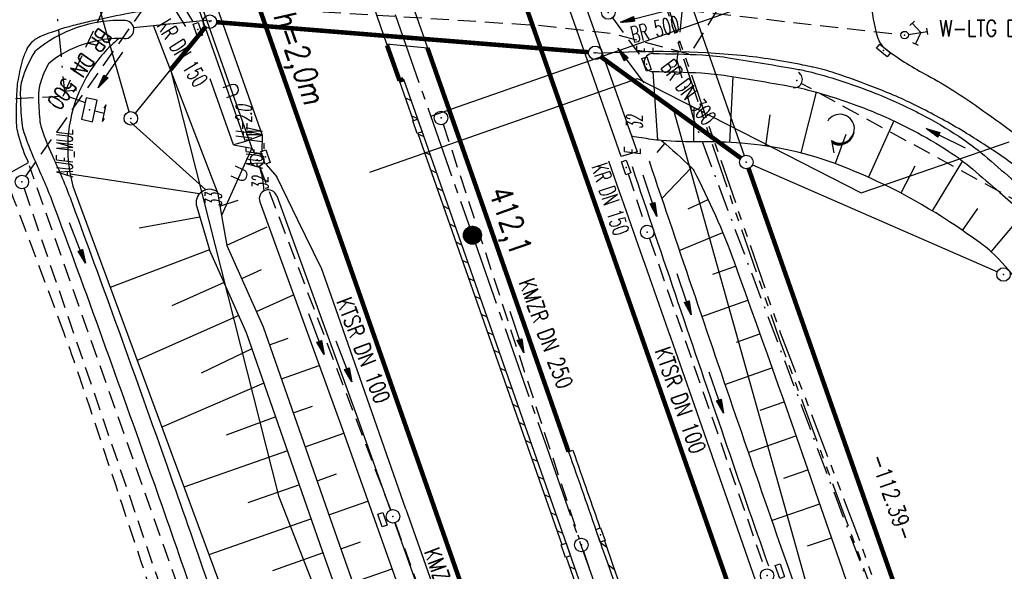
# Model space of a CAD drawing. Extents: x 446740 to 447511, y 442825 to 444215.
# Tile 15 of 94: x 447172 to 447282, y 443148 to 443209. Entities that reach past the tile are written whole.
import ezdxf
from ezdxf.enums import TextEntityAlignment as Align

# ---------------------------------------------------------------- set-up
doc = ezdxf.new("R2010")
doc.units = 0
doc.header["$LTSCALE"] = 2
doc.header["$MEASUREMENT"] = 0
for name, pattern in [('ACHSE', [5.5, 4, -0.5, 0.5, -0.5]), ('AUSGEZOGEN', [0]), ('BAB-FM2', [2.6, 1.5, -0.5, 0.1, -0.5]), ('GESTRICH-X2', [1.5, 1, -0.5]), ('GESTRICHELT', [0.75, 0.5, -0.25]), ('PHANTOMX2', [5, 2.5, -0.5, 0.5, -0.5, 0.5, -0.5])]:
    doc.linetypes.add(name, pattern=pattern)
doc.layers.get('0').update_dxf_attribs({"linetype": 'AUSGEZOGEN'})
for name, color, linetype in [('205-ABSTAND', 8, 'AUSGEZOGEN'), ('205-GRENZL', 8, 'AUSGEZOGEN'), ('205-GRENZL-BAB', 7, 'AUSGEZOGEN'), ('205-GRENZP', 8, 'AUSGEZOGEN'), ('205-GRENZP-BAB', 7, 'AUSGEZOGEN'), ('ACHSETOP', 250, 'ACHSE'), ('ANMERKUNG', 7, 'CONTINUOUS'), ('BAB_FM', 5, 'BAB-FM2'), ('BAUWOTOP', 250, 'AUSGEZOGEN'), ('BAUWUTOP', 250, 'GESTRICHELT'), ('BOESCHG', 250, 'AUSGEZOGEN'), ('BW-SCHRIFT', 250, 'AUSGEZOGEN'), ('DURCHL', 200, 'GESTRICH-X2'), ('FBRTOP', 250, 'AUSGEZOGEN'), ('HEKT_B', 250, 'CONTINUOUS'), ('KANAL', 7, 'GESTRICH-X2'), ('LAERMWAND', 1, 'AUSGEZOGEN'), ('Lichtwellenleiter COLT', 46, 'PHANTOMX2'), ('Lichtwellenleiter GLH', 46, 'PHANTOMX2'), ('MULDE', 250, 'AUSGEZOGEN'), ('NZ', 250, 'AUSGEZOGEN'), ('PFEIL', 7, 'CONTINUOUS'), ('PFEILTOP', 200, 'AUSGEZOGEN'), ('SCHLITZRINNE', 200, 'AUSGEZOGEN'), ('SCHSYMBOL', 200, 'AUSGEZOGEN'), ('SIGNATUR', 4, 'AUSGEZOGEN'), ('STRASSE', 250, 'AUSGEZOGEN'), ('STROMLTG', 4, 'AUSGEZOGEN'), ('TEXTO', 4, 'CONTINUOUS'), ('W-LTG', 4, 'GESTRICH-X2'), ('WALD', 8, 'AUSGEZOGEN'), ('WEG', 250, 'GESTRICH-X2')]:
    doc.layers.add(name, color=color, linetype=linetype)
doc.styles.add('ROMANS', font='romans.shx', dxfattribs={"width": 0.8})

# ---------------------------------------------------------------- blocks, each defined once
blk = doc.blocks.new('30')
at = {"color": 0}
for p, q in [((-0.75, -0.29), (-0.75, 0.29)), ((-0.75, 0.29), (0.75, 0.29)), ((0.75, 0.29), (0.75, -0.29)), ((0.75, -0.29), (-0.75, -0.29))]:
    blk.add_line(p, q, dxfattribs=at)
blk.add_point((0, 0), dxfattribs=at)
blk = doc.blocks.new('O-HYDR')
at = {"color": 0}
for p, q in [((-0.51, 3.6), (0.51, 3.6)), ((0, 0.61), (0, 3.61)), ((-1.94, 1.92), (-1.39, 1.09)), ((-1.67, 1.51), (0, 2.6)), ((0, 2.6), (1.64, 1.46)), ((1.36, 1.06), (1.92, 1.87))]:
    blk.add_line(p, q, dxfattribs=at)
blk.add_circle((0, 0), 0.605, dxfattribs=at)
blk.add_point((0, 0), dxfattribs=at)
blk = doc.blocks.new('SK')
for p, q in [((-1.35, 2.37), (1.38, 2.38)), ((-1.35, 2.38), (-0.78, 2.18)), ((-0.01, 0.87), (0, 2.37)), ((0.82, 2.58), (1.38, 2.38))]:
    blk.add_line(p, q)
blk.add_lwpolyline([(-1.76, -0.91), (1.74, -0.91), (1.74, 0.89), (-1.76, 0.89)], close=True)
blk.add_point((0, 0))
blk = doc.blocks.new('*X15')
at = {"color": 0}
for p, q in [((212.23, 257.39), (213.24, 258.4)), ((212.24, 257.33), (213.31, 258.4)), ((212.24, 257.47), (213.17, 258.4)), ((212.24, 257.26), (213.37, 258.39)), ((212.24, 257.55), (213.09, 258.39)), ((212.25, 257.2), (213.43, 258.38)), ((212.26, 257.63), (213, 258.37)), ((212.27, 257.14), (213.49, 258.37)), ((212.28, 257.09), (213.55, 258.35)), ((212.29, 257.73), (212.9, 258.35)), ((212.3, 257.04), (213.6, 258.33)), ((212.32, 256.99), (213.65, 258.31)), ((212.34, 257.86), (212.78, 258.29)), ((212.35, 256.94), (213.69, 258.29)), ((212.37, 256.9), (213.74, 258.26)), ((212.4, 256.85), (213.78, 258.24)), ((212.43, 256.81), (213.83, 258.21)), ((212.46, 256.77), (213.86, 258.18)), ((212.49, 256.73), (213.9, 258.14)), ((212.53, 256.7), (213.94, 258.11)), ((212.56, 256.66), (213.97, 258.07)), ((212.6, 256.63), (214.01, 258.03)), ((212.64, 256.6), (214.04, 257.99)), ((212.68, 256.57), (214.07, 257.95)), ((212.73, 256.54), (214.09, 257.91)), ((212.77, 256.52), (214.12, 257.86)), ((212.82, 256.49), (214.14, 257.82)), ((212.87, 256.47), (214.16, 257.77)), ((212.92, 256.45), (214.18, 257.72)), ((212.97, 256.44), (214.2, 257.66)), ((213.03, 256.42), (214.21, 257.6)), ((213.09, 256.41), (214.22, 257.54)), ((213.16, 256.41), (214.23, 257.48)), ((213.22, 256.4), (214.23, 257.41)), ((213.3, 256.41), (214.23, 257.34)), ((213.38, 256.41), (214.22, 257.26)), ((213.46, 256.43), (214.2, 257.17)), ((213.56, 256.46), (214.18, 257.07)), ((213.69, 256.51), (214.12, 256.95))]:
    blk.add_line(p, q, dxfattribs=at)
blk = doc.blocks.new('SRMAST2')
at = {"color": 0}
blk.add_circle((0, 0), 0.999, dxfattribs=at)
blk.add_point((0, 0), dxfattribs=at)
blk.add_blockref('*X15', (-213.23, -257.4))
blk = doc.blocks.new('GST')
at = {"color": 0}
blk.add_circle((0, 0), 0.75, dxfattribs=at)
blk.add_point((0, 0), dxfattribs=at)
blk = doc.blocks.new('10')
blk.add_blockref('GST', (0, 0))
blk = doc.blocks.new('13')
blk.add_lwpolyline([(0.76, 1.22), (-0.75, 1.22), (-0.75, 1.8), (0.76, 1.8)], close=True)
at = {"rotation": 180}
blk.add_blockref('GST', (0, 0), dxfattribs=at)
blk = doc.blocks.new('PFEIL2')
at = {"color": 0}
for p, q in [((0.88, 0), (-2.4, -0.01)), ((0.88, -0.27), (0.88, 0.28)), ((0.88, 0.28), (2.43, 0.01)), ((0.91, 0.27), (0.88, 0.26)), ((0.97, 0.26), (0.88, 0.25)), ((1.02, 0.25), (0.88, 0.23)), ((1.07, 0.24), (0.88, 0.21)), ((1.13, 0.23), (0.88, 0.19)), ((1.18, 0.22), (0.88, 0.17)), ((1.24, 0.21), (0.88, 0.15)), ((1.29, 0.21), (0.88, 0.14)), ((1.34, 0.2), (0.88, 0.12)), ((1.4, 0.19), (0.88, 0.1)), ((1.45, 0.18), (0.88, 0.08)), ((1.51, 0.17), (0.88, 0.06)), ((1.56, 0.16), (0.88, 0.04)), ((1.61, 0.15), (0.88, 0.02)), ((1.67, 0.14), (0.88, 0.01)), ((1.72, 0.13), (0.88, -0.01)), ((1.78, 0.12), (0.88, -0.03)), ((1.83, 0.11), (0.88, -0.05)), ((1.88, 0.1), (0.88, -0.07)), ((1.94, 0.09), (0.88, -0.09)), ((2.05, 0.08), (0.88, -0.12)), ((1.99, 0.08), (0.88, -0.11)), ((2.1, 0.07), (0.88, -0.14)), ((2.15, 0.06), (0.88, -0.16)), ((2.21, 0.05), (0.88, -0.18)), ((2.26, 0.04), (0.88, -0.2)), ((2.32, 0.03), (0.88, -0.22)), ((2.37, 0.02), (0.88, -0.23)), ((2.42, 0.01), (0.88, -0.25)), ((2.43, 0.01), (0.88, -0.27))]:
    blk.add_line(p, q, dxfattribs=at)
blk = doc.blocks.new('LW')
at = {"color": 0}
blk.add_line((1.18, 0), (2.58, 0), dxfattribs=at)
for centre, radius, start, end in [((0.07, 1.19), 1.6, 312.7202, 226.7249), ((0.17, 1.08), 1.68, 321.1992, 68.9844), ((0.08, 1.13), 1.67, 319.2916, 65.2101)]:
    blk.add_arc(centre, radius, start, end, dxfattribs=at)
blk = doc.blocks.new('40')
at = {"color": 0}
blk.add_arc((0.02, 0.31), 0.91, 192.5363, 347.4637, dxfattribs=at)
blk.add_point((0, 0), dxfattribs=at)
blk = doc.blocks.new('LAERMR')
for p, q in [((-0.6, 0.18), (-0.6, -0.82)), ((0.6, 0.18), (0.6, -0.82))]:
    blk.add_line(p, q)
blk.add_arc((0, 0.18), 0.6, 0.0124, 180.0124)

msp = doc.modelspace()

# ---------------------------------------------------------------- linework, layer by layer
at = {"layer": '205-GRENZL'}
for p, q in [((447184.32, 443199.03), (447177.3, 443223.73)), ((447242.57, 443222.92), (447252.62, 443194.17)), ((447188.94, 443203.73), (447184.99, 443198.89)), ((447244.77, 443199.32), (447252.26, 443193.9)), ((447253.56, 443193.16), (447280.75, 443181.27))]:
    msp.add_line(p, q, dxfattribs=at)
at = {"layer": '205-GRENZL-BAB', "const_width": 0.5, "flags": 128}
for points in [[(447188.94, 443203.73), (447192.82, 443208.48)], [(447194.04, 443209), (447235.35, 443205.66)], [(447236.71, 443205.16), (447252.26, 443193.9)], [(447253.12, 443192.75), (447289.78, 443088.1)]]:
    msp.add_lwpolyline(points, dxfattribs=at)
at = {"layer": '205-GRENZL-BAB', "flags": 128}
for points in [[(447244.77, 443199.32), (447236.71, 443205.16)], [(447188.94, 443203.73), (447200.9, 443156.39)], [(447271.45, 443104.17), (447244.77, 443199.32)], [(447200.9, 443156.39), (447221.74, 443103.04)]]:
    msp.add_lwpolyline(points, dxfattribs=at)
at = {"layer": 'ACHSETOP', "color": 0}
msp.add_lwpolyline([(447106.84, 443515.68), (447123.36, 443468.49), (447156.39, 443374.1), (447181.17, 443303.31), (447222.46, 443185.33), (447230.72, 443161.73), (447238.98, 443138.14), (447247.24, 443114.54), (447247.53, 443113.71), (447255.36, 443090.9), (447263.19, 443067.15), (447270.72, 443043.32), (447277.96, 443019.39), (447284.9, 442995.37), (447291.54, 442971.27), (447297.88, 442947.08), (447303.92, 442922.83), (447309.66, 442898.49), (447310.78, 442893.51)], dxfattribs=at)
at = {"layer": 'BAB_FM', "flags": 128}
for points in [[(447114.7, 443588.91), (447121.34, 443569.44), (447137.75, 443522.21), (447154.15, 443474.98), (447170.77, 443427.82), (447187.66, 443380.76), (447203.59, 443333.36), (447219.18, 443285.84), (447235.93, 443231.84), (447237.71, 443226.64), (447245.84, 443211.36), (447245.16, 443204.78), (447247.06, 443198.13), (447267.47, 443143.82), (447285.53, 443091.84), (447287.85, 443084.34)], [(447041.09, 443572.53), (447059.62, 443523.41), (447073.19, 443487.89), (447078.81, 443472.96), (447089.52, 443444.22), (447100.85, 443411.87), (447104.63, 443401.17), (447108.16, 443390.66), (447109.91, 443386.11), (447112.79, 443378.7), (447114.65, 443373.89), (447126.29, 443344.06), (447146.09, 443298.15), (447163.6, 443251.32), (447168.8, 443236.26), (447170.93, 443232.91), (447173.17, 443230.78), (447174.5, 443228.82), (447177.14, 443201.34), (447178.75, 443201.5)]]:
    msp.add_lwpolyline(points, dxfattribs=at)
at = {"layer": 'BAUWOTOP'}
for p, q in [((447187, 443230.8), (447199.09, 443196.43)), ((447197.25, 443195.76), (447185.16, 443230.14)), ((447229.8, 443225.57), (447240.74, 443194.6)), ((447238.99, 443194.08), (447228.16, 443224.99)), ((447209.74, 443215.74), (447212.93, 443206.58)), ((447214.26, 443215.27), (447217.46, 443206.14)), ((447212.93, 443206.58), (447217.46, 443206.14)), ((447199.09, 443196.43), (447197.25, 443195.76)), ((447240.74, 443194.6), (447238.99, 443194.08))]:
    msp.add_line(p, q, dxfattribs=at)
at = {"layer": 'BAUWUTOP'}
msp.add_line((447236.88, 443205.52), (447192.53, 443209.2), dxfattribs=at)
at = {"layer": 'BOESCHG'}
for p, q in [((447194.15, 443190.13), (447187.03, 443208.63)), ((447242.5, 443203.51), (447243.02, 443195.89)), ((447195.93, 443195.37), (447193.34, 443202.69)), ((447251.38, 443202.95), (447251.01, 443195.63)), ((447260.63, 443201.23), (447258.92, 443194.47)), ((447247.03, 443199.55), (447247.02, 443195.69)), ((447192.84, 443190.37), (447184.43, 443197.94)), ((447255.5, 443198.72), (447255, 443195.25)), ((447269.25, 443198.04), (447266.43, 443191.77)), ((447197.25, 443195.76), (447195.93, 443195.37)), ((447263.93, 443196.53), (447262.73, 443193.29)), ((447195.93, 443195.37), (447197.97, 443195.01)), ((447242.97, 443194.53), (447243.84, 443195.53)), ((447276.88, 443193.59), (447273.51, 443188.05)), ((447243.49, 443189.41), (447246.8, 443192.84)), ((447271.6, 443193.01), (447270.03, 443190.02)), ((447192.15, 443189.93), (447177.77, 443192.13)), ((447194.42, 443188.55), (447196.44, 443189.24)), ((447246.43, 443188.26), (447248.64, 443189.29)), ((447278.55, 443188.31), (447276.86, 443185.87)), ((447192.18, 443187.32), (447185.45, 443186.12)), ((447280.07, 443183.49), (447283.67, 443187.74)), ((447195.19, 443184.22), (447199.65, 443186.28)), ((447245.43, 443183.65), (447250.25, 443185.63)), ((447193.25, 443183.71), (447182.24, 443179.51)), ((447196.83, 443180.53), (447199.02, 443181.51)), ((447249.16, 443180.99), (447251.68, 443181.9)), ((447194.87, 443180.06), (447189.08, 443177.49)), ((447198.46, 443176.87), (447202.59, 443178.72)), ((447247.93, 443176.3), (447253.03, 443178.13)), ((447196.5, 443176.4), (447185.23, 443171.41)), ((447199.93, 443173.16), (447202, 443173.88)), ((447251.8, 443173.44), (447254.38, 443174.37)), ((447197.97, 443172.69), (447192.33, 443170)), ((447201.24, 443169.38), (447205.45, 443170.85)), ((447250.5, 443168.74), (447255.72, 443170.6)), ((447199.29, 443168.91), (447187.95, 443164.02)), ((447202.56, 443165.61), (447204.69, 443166.35)), ((447254.42, 443165.9), (447257.06, 443166.83)), ((447200.61, 443165.14), (447195.09, 443163.11)), ((447203.88, 443161.83), (447208.17, 443163.33)), ((447253.08, 443161.19), (447258.38, 443163.05)), ((447201.93, 443161.36), (447190.42, 443157.34)), ((447205.2, 443158.05), (447207.36, 443158.81)), ((447257.04, 443158.35), (447259.7, 443159.28)), ((447203.25, 443157.58), (447197.52, 443155.58)), ((447206.52, 443154.28), (447210.85, 443155.79)), ((447255.68, 443153.65), (447261.02, 443155.5)), ((447204.57, 443153.81), (447193.19, 443149.83)), ((447207.84, 443150.5), (447210.01, 443151.27)), ((447259.66, 443150.8), (447262.33, 443151.72)), ((447205.89, 443150.03), (447200.24, 443148.04)), ((447209.17, 443146.73), (447213.53, 443148.27))]:
    msp.add_line(p, q, dxfattribs=at)
at = {"layer": 'BOESCHG', "flags": 128}
for points in [[(447184.83, 443208.41), (447192.53, 443209.2)], [(447194.15, 443190.13), (447194.59, 443187.52), (447195.19, 443184.18)], [(447191.83, 443188.47), (447193.25, 443183.71)], [(447209.53, 443139.7), (447205.56, 443150.96), (447197.35, 443174.48), (447193.25, 443183.71)]]:
    msp.add_lwpolyline(points, dxfattribs=at)
at = {"layer": 'BOESCHG'}
for points in [[(447183.18, 443207.19, 0.07569), (447180.02, 443203.61, 0.041357), (447178.79, 443201.3, 0.084792), (447177.54, 443196.1, 0.084792), (447178.08, 443190.79)], [(447280.07, 443183.49, 0.030582), (447279.22, 443184.2, 0.009193), (447276.2, 443186.32, 0.056618), (447263.3, 443193.07, 0.073642), (447252.35, 443195.55, 0.021396), (447247.71, 443195.7, -0.023445), (447243.47, 443195.85, -0.014135), (447242.33, 443195.98, -0.007248), (447240.13, 443196.32)], [(447243.47, 443195.85, -0.007582), (447246.79, 443192.85, -0.084754), (447247.03, 443192.53, -0.034044), (447251.51, 443182.37, -0.006528), (447270.46, 443127.68, -0.000691), (447287.89, 443074.94, -0.012232), (447288.8, 443071.93, -0.003466), (447294.64, 443050.14, 0.00261), (447302.35, 443021.18, 0.000486), (447307.79, 443001.24, -0.000801), (447311.09, 442989.14, -0.003177), (447316.57, 442968.34, -0.002215), (447324.11, 442938.42, -0.003054), (447324.74, 442935.84, -0.000116), (447332.85, 442901.23, -0.004893)], [(447195.19, 443184.18), (447199.23, 443175.14), (447207.45, 443151.62), (447215.74, 443128.11), (447223.92, 443104.66, -0.004891), (447229.4, 443089.08, -0.002808), (447232.06, 443081.23, -0.000037), (447239.7, 443058.24, -0.001301), (447239.9, 443057.62, -0.002008), (447243.84, 443045.4, -0.002152), (447247.41, 443033.98, -0.002234), (447251.02, 443022.05, -0.002262), (447254.49, 443010.24, -0.001175), (447258.09, 442997.63, -0.001315), (447261.25, 442986.37, -0.000966), (447264.69, 442973.89, -0.001041), (447267.83, 442962.3, -0.001473), (447270.73, 442951.4, -0.001332), (447273.86, 442939.34, -0.00205), (447277.01, 442926.86, -0.002062), (447280.08, 442914.29, -0.001507), (447282.68, 442903.31, -0.001262), (447285.71, 442890.16, -0.00045), (447286.85, 442885.13, -0.002089)], [(447322.27, 443091.49, 0.001632), (447316.58, 443106.33, 0.002437), (447312.69, 443116.23, 0.000048), (447308.57, 443126.58, -0.000259), (447307.8, 443128.5, -0.002619), (447303.32, 443139.96, 0.002502), (447298.63, 443151.95, 0.006629), (447297.73, 443154.13, 0.002672), (447295.4, 443159.5, 0.023269), (447293.07, 443164.19, 0.01114), (447287.54, 443173.61, 0.023706), (447283.05, 443180.17, 0.042272), (447280.07, 443183.49, 0.030582)]]:
    msp.add_lwpolyline(points, format="xyb", dxfattribs=at)
msp.add_lwpolyline([(447178.08, 443190.79), (447198.94, 443134.22)], dxfattribs=at)
for centre, radius, start, end in [((447187.76, 443189.52), 11.59, 25.3013, 28.2721), ((447187.76, 443189.52), 11.59, 3.6627, 17.3402), ((447193.26, 443188.93), 1.5, 53.4744, 197.7178)]:
    msp.add_arc(centre, radius, start, end, dxfattribs=at)
at = {"layer": 'DURCHL'}
msp.add_line((447283.79, 443188.64), (447258.98, 443202.2), dxfattribs=at)
at = {"layer": 'FBRTOP'}
for p, q in [((447212.91, 443206.56), (447212.97, 443206.43)), ((447199.11, 443196.44), (447199.07, 443194.59)), ((447199.56, 443193.17), (447200.73, 443191.83))]:
    msp.add_line(p, q, dxfattribs=at)
at = {"layer": 'FBRTOP', "color": 0, "const_width": 0.5}
for points in [[(447118.97, 443523.41, 0), (447120.06, 443520.3, 0.000001), (447128.32, 443496.71, -0.000001), (447136.57, 443473.11), (447169.61, 443378.72), (447194.38, 443307.94), (447235.68, 443189.95, 0.000007), (447239.8, 443178.15, -0.000007), (447243.93, 443166.36), (447252.19, 443142.76, -0.000006), (447256.32, 443130.96, 0.000022), (447260.45, 443119.16, 0.000245), (447260.49, 443119.05, -0.000037), (447260.75, 443118.3, -0.001706), (447263.81, 443109.5, -0.001063), (447268.63, 443095.36, -0.001991), (447272.09, 443084.99, -0.001529), (447276.51, 443071.45, -0.001558), (447280.34, 443059.48, -0.001554), (447284.1, 443047.45, -0.001558)], [(447097.14, 443501.03, 0.000001), (447101.89, 443487.46, -0.000001), (447110.15, 443463.86), (447143.18, 443369.48), (447167.95, 443298.69), (447209.25, 443180.7, 0.000007), (447213.38, 443168.9, -0.000007), (447217.51, 443157.11), (447225.76, 443133.51, -0.000006), (447229.89, 443121.71, 0.000024), (447234.02, 443109.91, 0.00024), (447234.06, 443109.81, -0.000035), (447234.3, 443109.11, -0.001704), (447237.33, 443100.4, -0.001064), (447242.09, 443086.43, -0.001991), (447245.51, 443076.2, -0.001529), (447249.86, 443062.85, -0.001558), (447253.64, 443051.04, -0.001554)], [(447217.46, 443206.14, -0.00014), (447222.49, 443191.79, -0.000298), (447224.85, 443185.02, -0.000007), (447232.81, 443162.19, 0.000171), (447233.13, 443161.27, 0.000068)]]:
    msp.add_lwpolyline(points, format="xyb", dxfattribs=at)
at = {"layer": 'FBRTOP', "color": 0}
msp.add_lwpolyline([(447237.58, 443193.59), (447238.51, 443190.94, 0.000007), (447242.64, 443179.15, -0.000007), (447246.77, 443167.35), (447255.02, 443143.75, -0.000006), (447259.15, 443131.95, 0.000022), (447263.28, 443120.15, 0.000246), (447263.32, 443120.04, -0.000037), (447263.59, 443119.28, -0.001707), (447266.64, 443110.48, -0.001063), (447271.47, 443096.32, -0.001991), (447274.94, 443085.93, -0.001529), (447279.37, 443072.38, -0.001558), (447283.2, 443060.38, -0.001554), (447286.96, 443048.34, -0.001558)], format="xyb", dxfattribs=at)
at = {"layer": 'FBRTOP', "color": 0, "const_width": 0.5}
msp.add_lwpolyline([(447212.97, 443206.43), (447214.36, 443202.51)], dxfattribs=at)
at = {"layer": 'FBRTOP', "const_width": 0.5}
msp.add_lwpolyline([(447214.36, 443202.51), (447214.79, 443202.67)], dxfattribs=at)
at = {"layer": 'FBRTOP', "flags": 128}
for points in [[(447205.65, 443181.72), (447203.07, 443186.99), (447200.73, 443191.83)], [(447198.84, 443189.03), (447207.84, 443164.25), (447220.14, 443129.66), (447228.33, 443106.21), (447236.44, 443082.66), (447244.28, 443059.06), (447251.81, 443035.34), (447258.92, 443011.51), (447265.69, 442987.6), (447272.28, 442963.5), (447278.32, 442940.49), (447284.56, 442915.36), (447290.2, 442891.19), (447291.21, 442886.66)], [(447200.72, 443189.71), (447209.73, 443164.93), (447213.31, 443154.85)], [(447213.85, 443153.34), (447222.03, 443130.32), (447226.12, 443118.6)]]:
    msp.add_lwpolyline(points, dxfattribs=at)
at = {"layer": 'FBRTOP', "color": 0, "flags": 128}
for points in [[(447215.05, 443154.91), (447207.03, 443177.9), (447205.68, 443181.66), (447205.65, 443181.72)], [(447215.05, 443154.91), (447215.25, 443154.36), (447223.54, 443130.85), (447231.73, 443107.39), (447239.85, 443083.82), (447247.71, 443060.17), (447255.25, 443036.4), (447262.37, 443012.51), (447269.16, 442988.56), (447275.76, 442964.43), (447281.81, 442941.38), (447288.06, 442916.2), (447293.71, 442891.99), (447294.63, 442887.86)]]:
    msp.add_lwpolyline(points, dxfattribs=at)
at = {"layer": 'KANAL'}
for p, q in [((447172.84, 443191.88), (447187.94, 443213.38)), ((447188.75, 443213.38), (447191.56, 443208.81)), ((447238, 443209.47), (447241.34, 443204.94)), ((447219.22, 443197.66), (447234.31, 443151.62)), ((447198.81, 443193), (447213.38, 443154.78)), ((447239.75, 443192.16), (447241.63, 443186.41)), ((447242.12, 443184.97), (447254.94, 443148.22)), ((447213.88, 443153.38), (447226.38, 443118.53)), ((447234.78, 443150.22), (447250.63, 443104.47))]:
    msp.add_line(p, q, dxfattribs=at)
at = {"layer": 'KANAL', "flags": 128}
msp.add_lwpolyline([(447172.66, 443190.53), (447218.3, 443057.15), (447221.62, 443047.44)], dxfattribs=at)
at = {"layer": 'LAERMWAND', "flags": 128}
msp.add_lwpolyline([(447177.68, 443234.98), (447185.16, 443231.28), (447197.97, 443195.01), (447194.59, 443187.52)], dxfattribs=at)
at = {"layer": 'Lichtwellenleiter COLT', "flags": 128}
msp.add_lwpolyline([(447064.42, 443864.57), (447068.91, 443847.52), (447072.67, 443839.81), (447077.26, 443813.73), (447077.84, 443780.36), (447075.72, 443742.94), (447074.53, 443724.68), (447075.39, 443709.36), (447080.92, 443680.16), (447086.78, 443661.15), (447091.97, 443646.45), (447103.37, 443614.36), (447120.37, 443564.47), (447134.53, 443522.63), (447135.95, 443518.73), (447149.92, 443480.21), (447172.73, 443414.51), (447188.84, 443369.58), (447210.94, 443306.43), (447229.77, 443252.99), (447235.06, 443236.42), (447240.37, 443221.29), (447249.63, 443193.81), (447256.61, 443173.59), (447271.46, 443133.27), (447287.88, 443081.86), (447309.84, 443012.75), (447321.17, 442970.28), (447336.85, 442908.82), (447338.17, 442903.1)], dxfattribs=at)
at = {"layer": 'Lichtwellenleiter GLH', "flags": 128}
msp.add_lwpolyline([(447115.33, 443580.92), (447115.33, 443580.92), (447157.01, 443461.57), (447157.01, 443461.57), (447199.44, 443339.94), (447220.25, 443280.3), (447229.9, 443252.13), (447256.63, 443174.51), (447265.31, 443151.83), (447279.09, 443111.84), (447290.99, 443072.43), (447309.84, 443012.75), (447312.7, 443003.91), (447321.36, 442972.16), (447331.73, 442933.43), (447338.83, 442903.33)], dxfattribs=at)
at = {"layer": 'MULDE'}
for points in [[(447173.84, 443205.71, 0.056796), (447172.55, 443202.98, 0.084772), (447172.24, 443200.98, 0.020512), (447172.41, 443197.82, 0.058419), (447172.64, 443196.73, 0.026341), (447174.12, 443193.03, -0.019994), (447176.13, 443188.17, -0.003559), (447187.13, 443157.66, -0.004373), (447195.68, 443132.69, -0.0006), (447202.1, 443113.33, 0.000551), (447209.09, 443092.25, 0.002082), (447221.35, 443055.9, -0.002529), (447231.42, 443025.96, -0.008794), (447237.59, 443006.12, -0.008127), (447243.54, 442984.44, -0.004225), (447247.02, 442970.42, -0.004006), (447250.45, 442955.57, -0.003703), (447255.36, 442932.69, -0.005007), (447258.69, 442915.71, -0.007345), (447262.27, 442894.75, 0.00885), (447265.26, 442877.58, 0.000482)], [(447242.51, 443205.51, -0.014193), (447248, 443205.36, -0.025508), (447251.11, 443205.02, -0.003931), (447258.63, 443203.76, -0.020444), (447260.14, 443203.43, -0.015631), (447263.7, 443202.38, -0.015801), (447267.15, 443201.13, -0.012395), (447269.85, 443199.97, -0.013155), (447272.34, 443198.74, -0.023392), (447276.47, 443196.32, -0.032353), (447279.29, 443194.21, -0.00254), (447282.33, 443191.59, -0.003189), (447284.74, 443189.46, -0.000018), (447284.92, 443189.3, -0.000017), (447285.12, 443189.12, -0.003055), (447285.46, 443188.81, -0.002106), (447285.94, 443188.37, -0.002106)], [(447175.36, 443204.37, 0.049933), (447174.48, 443202.26, 0.076691), (447174.27, 443200.77, 0.020724), (447174.4, 443198.17, 0.055572), (447174.6, 443197.21, 0.03016), (447175.96, 443193.79, -0.020902), (447178, 443188.89, -0.003631), (447188.92, 443158.61, -0.004373), (447197.58, 443133.34, -0.000108), (447198.73, 443129.86, 0.000551)], [(447242.51, 443203.51, -0.014193), (447247.89, 443203.36, -0.025508), (447250.79, 443203.05, -0.003931), (447258.29, 443201.79, -0.020444), (447259.64, 443201.5, -0.015631), (447263.07, 443200.48, -0.015801), (447266.4, 443199.27, -0.012395), (447269.01, 443198.15, -0.013155), (447271.41, 443196.97, -0.023392), (447275.37, 443194.64, -0.032353), (447277.99, 443192.69, -0.00254), (447281.02, 443190.08, -0.003189), (447283.41, 443187.97, -0.000018), (447283.59, 443187.81, -0.000017), (447283.78, 443187.63, -0.003055), (447284.11, 443187.34, -0.002106), (447284.58, 443186.9, -0.002106)], [(447242.07, 443193.59, 0.000972), (447252.32, 443163.43, 0.001949), (447257.51, 443148.43, 0.00032), (447272, 443107.15, -0.002235), (447274.06, 443101.22, -0.00296), (447277.35, 443091.41, -0.00123), (447285.06, 443067.77, -0.003052), (447294.51, 443037.91, -0.005458), (447299.51, 443021.11, -0.003333), (447303.04, 443008.48, -0.002073), (447308.48, 442988.12, -0.001662), (447316.44, 442957.39, -0.002782), (447321.04, 442938.98, -0.001969), (447325.7, 442919.55, -0.000724), (447330.2, 442900.31, -0.001341)], [(447240.18, 443192.95, 0.000972), (447250.42, 443162.78, 0.001842), (447255.33, 443148.59, 0.00032)]]:
    msp.add_lwpolyline(points, format="xyb", dxfattribs=at)
for centre, radius, start, end in [((447183.24, 443194.76), 14.43, 87.3476, 130.6629), ((447183.86, 443208.18), 1, 267.3476, 87.3476), ((447183.24, 443194.76), 12.43, 87.3476, 129.3453), ((447242.51, 443204.51), 1, 90.0754, 270), ((447199.78, 443189.37), 1, 19.9664, 199.9664)]:
    msp.add_arc(centre, radius, start, end, dxfattribs=at)
at = {"layer": 'NZ'}
for p, q in [((447217.84, 443198.54), (447267.94, 443216.1)), ((447211.06, 443192.33), (447240.79, 443202.73)), ((447240.79, 443202.73), (447265.61, 443190.05)), ((447265.61, 443190.05), (447282.05, 443195.69))]:
    msp.add_line(p, q, dxfattribs=at)
at = {"layer": 'SCHLITZRINNE'}
for p, q in [((447215.01, 443200.6), (447215.64, 443200.29)), ((447215.71, 443198.6), (447216.35, 443198.29)), ((447216.41, 443196.59), (447217.05, 443196.29)), ((447217.11, 443194.59), (447217.75, 443194.28)), ((447217.81, 443192.59), (447218.45, 443192.28)), ((447218.51, 443190.59), (447219.15, 443190.28)), ((447219.21, 443188.58), (447219.85, 443188.28)), ((447219.92, 443186.58), (447220.55, 443186.27)), ((447220.62, 443184.58), (447221.25, 443184.27)), ((447221.32, 443182.57), (447221.95, 443182.27)), ((447222.02, 443180.57), (447222.66, 443180.26)), ((447222.72, 443178.57), (447223.36, 443178.26)), ((447223.42, 443176.57), (447224.06, 443176.26)), ((447224.12, 443174.56), (447224.76, 443174.26)), ((447224.82, 443172.56), (447225.46, 443172.25)), ((447225.52, 443170.56), (447226.16, 443170.25)), ((447226.22, 443168.55), (447226.86, 443168.25)), ((447226.92, 443166.55), (447227.56, 443166.24)), ((447227.62, 443164.55), (447228.26, 443164.24)), ((447228.33, 443162.55), (447228.96, 443162.24)), ((447229.03, 443160.54), (447229.66, 443160.24)), ((447229.73, 443158.54), (447230.36, 443158.23)), ((447230.43, 443156.54), (447231.07, 443156.23)), ((447231.13, 443154.53), (447231.77, 443154.23)), ((447231.83, 443152.53), (447232.47, 443152.22)), ((447236.66, 443151.19), (447237.36, 443150.69)), ((447233.17, 443150.22), (447233.17, 443150.22)), ((447237.51, 443148.74), (447238.21, 443148.24)), ((447233.23, 443148.53), (447233.87, 443148.22))]:
    msp.add_line(p, q, dxfattribs=at)
at = {"layer": 'SCHLITZRINNE', "flags": 128}
for points in [[(447214.81, 443202.68), (447214.33, 443202.51)], [(447214.33, 443202.51), (447215.89, 443198.07)], [(447214.81, 443202.68), (447216.76, 443197.12), (447233.21, 443150.11), (447249.67, 443103.02)], [(447216.39, 443196.65), (447232.38, 443150.97)], [(447233.13, 443161.27), (447233.61, 443161.43)], [(447232.87, 443149.55), (447248.84, 443103.88)]]:
    msp.add_lwpolyline(points, dxfattribs=at)
at = {"layer": 'SCHLITZRINNE'}
for points in [[(447233.13, 443161.27, 0.000068), (447234.78, 443156.57, -0.000142), (447236.42, 443151.87, -0.000108), (447237.55, 443148.62, 0.000029), (447241.76, 443136.55, 0.000283), (447247.45, 443120.29, -0.000296), (447252.9, 443104.69, -0.001543), (447254.47, 443100.14, -0.000665), (447258.08, 443089.54, -0.002456), (447262.61, 443075.94, -0.001817), (447268.59, 443057.5, -0.001154), (447271.07, 443049.66, -0.001184)], [(447233.61, 443161.43, 0.000068), (447235.25, 443156.74, -0.000119), (447236.62, 443152.81, -0.000108)], [(447237.12, 443151.39, -0.000086), (447238.02, 443148.79, 0.000029), (447242.23, 443136.72, 0.000283), (447247.92, 443120.45, -0.000281), (447253.1, 443105.63, -0.001543)]]:
    msp.add_lwpolyline(points, format="xyb", dxfattribs=at)
at = {"layer": 'SCHSYMBOL'}
for points in [[(447216.37, 443198.24), (447216.86, 443196.82), (447216.31, 443196.63), (447215.82, 443198.04)], [(447212.49, 443154.53), (447212.99, 443153.11), (447212.44, 443152.92), (447211.94, 443154.33)], [(447232.85, 443151.13), (447233.35, 443149.71), (447232.8, 443149.52), (447232.3, 443150.94)]]:
    msp.add_lwpolyline(points, close=True, dxfattribs=at)
at = {"layer": 'STRASSE', "flags": 128}
msp.add_lwpolyline([(447266.71, 443211.42, 0.056584), (447267.44, 443207.32, 0.158307), (447268.3, 443206.07, 0.041546), (447272.67, 443203.26, -0.032414), (447278.32, 443199.77, -0.004513), (447285.49, 443194.58, -0.017677), (447287.26, 443193.17, -0.038738), (447288.17, 443192.27, -0.00644), (447293.1, 443186.38, -0.044613), (447296.27, 443181.68, -0.030966), (447299.77, 443174.31)], format="xyb", dxfattribs=at)
at = {"layer": 'STRASSE'}
for points in [[(447173.15, 443193.41, -0.042725), (447172.07, 443196.34, -0.067716), (447171.81, 443198.3, -0.009116), (447171.88, 443201.37, -0.028954), (447171.98, 443202.34, -0.013993), (447172.2, 443203.52, -0.013536), (447172.49, 443204.72, -0.047616), (447172.95, 443205.94, -0.066859), (447173.47, 443206.71, -0.113653), (447174.43, 443207.4, -0.033695), (447178.15, 443208.66, -0.010334), (447179.96, 443209.1, -0.00484), (447183.86, 443209.93, -0.039435), (447187.14, 443210.32, -0.025988), (447192.15, 443210.27)], [(447297.03, 443172.83, 0.035963), (447293.61, 443180.35, 0.052959), (447290.42, 443184.98, 0.003483), (447285.87, 443190.2, 0.025121), (447285.2, 443190.88, 0.004037), (447284.21, 443191.78, 0.006186), (447283.56, 443192.35, 0.02614), (447281.4, 443194, 0.013733), (447277.06, 443196.81, 0.020662), (447272.14, 443199.53, 0.022332), (447267.4, 443201.64, 0.013115), (447262.71, 443203.34, 0.026259), (447260.31, 443204, 0.002994), (447260.23, 443204.02, 0.000243), (447259.15, 443204.24, 0.025235), (447252.31, 443205.3, 0.03879), (447236.88, 443205.54)]]:
    msp.add_lwpolyline(points, format="xyb", dxfattribs=at)
msp.add_lwpolyline([(447170.5, 443191.92), (447173.15, 443193.41)], dxfattribs=at)
at = {"layer": 'STROMLTG', "linetype": 'GESTRICH-X2', "flags": 128}
for points in [[(447176.99, 443200.77), (447182.13, 443211.84), (447184.66, 443211.47), (447201.68, 443210.41), (447230.14, 443208.64), (447237.95, 443207.75), (447246.63, 443205.42), (447250.43, 443211.62), (447253.45, 443211.35), (447256.9, 443211.39), (447260.74, 443212.94), (447264.86, 443215.53), (447267.18, 443218.38), (447271.08, 443223.17), (447272.59, 443226.93), (447273.64, 443232.66), (447273.44, 443238.13), (447272.89, 443240.42), (447266.28, 443262.65), (447254.43, 443297.03), (447248.49, 443314.96), (447234.5, 443310.94)], [(447047.57, 443017.06), (447045.88, 443055.26), (447042.23, 443099.42), (447039.81, 443131.44), (447037.39, 443142.42), (447032.18, 443150.61), (447018.89, 443168.2), (447015.44, 443172.15), (447004.51, 443193.92), (446998.76, 443206.63), (447011.65, 443211.14), (447015.64, 443215.39), (447020.02, 443215.65), (447023.63, 443216.68), (447026.28, 443215.44), (447035.14, 443216.96), (447042.93, 443217.59), (447049.46, 443216.83), (447050.15, 443216.32), (447057.56, 443217.78), (447067.19, 443217.21), (447068.77, 443215.95), (447069.66, 443215.38), (447075.74, 443215.06), (447081.76, 443212.78), (447084.16, 443210.75), (447087.73, 443206.82), (447089.5, 443200.87), (447091.34, 443197.33), (447098.94, 443185.68), (447109.9, 443181.44), (447115.72, 443180.93), (447135.79, 443189.16), (447158.55, 443199.9), (447177.46, 443200.8), (447179.46, 443200.08)]]:
    msp.add_lwpolyline(points, dxfattribs=at)
at = {"layer": 'W-LTG', "flags": 128}
msp.add_lwpolyline([(447243.2, 443210.69), (447270.03, 443207.61)], dxfattribs=at)
at = {"layer": 'WEG'}
msp.add_lwpolyline([(447264.47, 442877.3), (447264.45, 442877.4), (447258.03, 442915.47), (447249.67, 442955.43), (447242.79, 442984.33), (447230.63, 443025.85), (447208.53, 443092.14), (447194.76, 443132.14), (447173.27, 443193.03)], dxfattribs=at)
msp.add_lwpolyline([(447170.69, 443191.56, -0.002789), (447177.1, 443174.46, -0.007752), (447179.28, 443168.26, -0.00073), (447190.62, 443134.09, 0.002753), (447193.66, 443125.04, 0.001185), (447203.65, 443096.09, -0.001526), (447211.39, 443073.62, -0.000716), (447214.79, 443063.62, -0.00041), (447220.68, 443046.14, -0.003796), (447225.98, 443029.96, -0.002798), (447232.89, 443007.9, -0.007746), (447237.17, 442993.13, -0.005798), (447242.35, 442973.26, -0.007221), (447247.41, 442951.58, -0.007499), (447251.66, 442930.58, -0.007442), (447254.74, 442912.66, 0.009353), (447257.23, 442898.41, 0.004562), (447261.74, 442876.35, -0.006069)], format="xyb", dxfattribs=at)

# ---------------------------------------------------------------- block references
at = {"layer": '205-GRENZP', "rotation": 289.2892292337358}
for p in [(447184.52, 443198.31), (447281.44, 443180.97)]:
    msp.add_blockref('GST', p, dxfattribs=at)
at = {"layer": '205-GRENZP-BAB', "rotation": 289.2892292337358}
for p in [(447193.29, 443209.06), (447236.1, 443205.6), (447252.87, 443193.46)]:
    msp.add_blockref('GST', p, dxfattribs=at)
at = {"layer": 'HEKT_B'}
msp.add_blockref('SRMAST2', (447222.46, 443185.33), dxfattribs=at)
at = {"layer": 'LAERMWAND'}
for p, rotation in [((447195.7, 443201.43), 289.4523448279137), ((447196.66, 443192.1), 245.7175843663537)]:
    msp.add_blockref('LAERMR', p, dxfattribs=dict(at, rotation=rotation))
at = {"layer": 'PFEIL'}
for p, rotation in [((447189.31, 443210.56), 121.6479999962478), ((447241.26, 443209.59), 193.7616999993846), ((447182.26, 443203.69), 234.9611999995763), ((447240.05, 443204.18), 126.6722999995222), ((447242.17, 443189.72), 288.089600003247), ((447227.39, 443174.57), 288.1743999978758), ((447208.2, 443171.32), 290.8389000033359), ((447249.54, 443167.85), 289.2292000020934)]:
    msp.add_blockref('PFEIL2', p, dxfattribs=dict(at, rotation=rotation))
at = {"layer": 'PFEILTOP'}
for p, rotation in [((447275.04, 443196.1), 153.4393469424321), ((447178.59, 443184.48), 290.9885860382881), ((447245.96, 443178.79), 288.8564614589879), ((447205.12, 443174.35), 290.3566327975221)]:
    msp.add_blockref('PFEIL2', p, dxfattribs=dict(at, rotation=rotation))
at = {"layer": 'SCHSYMBOL'}
for name, p, rotation in [('10', (447237.54, 443210.07), 289.2892), ('30', (447191.96, 443208.17), 289.2892), ('30', (447268.11, 443205.84), 320.3038025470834), ('30', (447241.8, 443204.35), 289.2892), ('40', (447258.47, 443202.51), 69.81684347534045), ('GST', (447218.97, 443198.36), 289.2891999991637), ('10', (447198.55, 443193.7), 289.2892), ('30', (447199.47, 443194.03), 289.2892), ('30', (447239.52, 443192.86), 289.2892), ('10', (447172.42, 443191.25), 289.2892), ('10', (447241.87, 443185.68), 289.2892), ('GST', (447213.63, 443154.09), 289.2891999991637), ('GST', (447234.55, 443150.92), 289.2891999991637), ('30', (447236.67, 443152.03), 289.2892), ('13', (447255.18, 443147.51), 289.2892)]:
    msp.add_blockref(name, p, dxfattribs=dict(at, rotation=rotation))
at = {"layer": 'SIGNATUR'}
for name, p, xscale, yscale, zscale, rotation in [('O-HYDR', (447270.45, 443207.56), 0.6999999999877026, 0.6999999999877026, 0.6999999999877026, 279.4584757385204), ('SK', (447179.92, 443199.26), 0.6999999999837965, 0.6999999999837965, 0.6999999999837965, 257.3958437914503)]:
    msp.add_blockref(name, p, dxfattribs=dict(at, xscale=xscale, yscale=yscale, zscale=zscale, rotation=rotation))
at = {"layer": 'WALD', "rotation": 281.4284303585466}
msp.add_blockref('LW', (447262.09, 443197), dxfattribs=at)

# ---------------------------------------------------------------- texts
at = {"layer": '205-ABSTAND', "insert": (447269.09, 443156.22), "char_height": 1.8, "attachment_point": 5, "rotation": 289.3066, "style": 'ROMANS'}
msp.add_mtext('\\A1;-112.39-', dxfattribs=at)
at = {"layer": 'ANMERKUNG', "style": 'ROMANS', "oblique": 7, "width": 0.5}
for s, p in [('E', (447242.51, 443205.51)), ('H=2.0', (447197.97, 443196.01)), ('32', (447241.36, 443197.15)), ('AUF_MUL', (447178.08, 443191.79)), ('AUF_LW', (447199.14, 443192.73)), ('E', (447241.13, 443194.27)), ('32', (447199.78, 443190.37)), ('33', (447194.59, 443188.52))]:
    msp.add_text(s, height=1.8, rotation=90, dxfattribs=at).set_placement(p)
at = {"layer": 'BW-SCHRIFT', "style": 'ROMANS', "oblique": 7, "width": 0.8}
msp.add_text('LS-Wand     h=2,0m', height=2.5, rotation=289.2585, dxfattribs=at).set_placement((447193.43, 443229.44))
at = {"layer": 'HEKT_B', "style": 'ROMANS', "width": 0.8}
msp.add_text('412,1', height=2.5, rotation=289.2893, dxfattribs=at).set_placement((447224.25, 443190.19))
at = {"layer": 'TEXTO', "style": 'ROMANS'}
for s, rotation, width, p in [('KR DN 150', 301.648, 0.6, (447189.48, 443205.11)), ('BR 500', 13.7617, 0.6, (447242.94, 443207.34)), ('BR DN 500', 234.9612, 0.75, (447178.09, 443204.31)), ('BR DN 300', 306.6723, 0.6, (447245.76, 443200.67)), ('KR DN 150', 288.0896, 0.6, (447236.92, 443189.06)), ('KMZR DN 250', 290.1654, 0.75, (447229.78, 443174.1)), ('KTSR DN 100', 290.8389, 0.75, (447209.5, 443172.23)), ('KTSR DN 100', 289.2292, 0.75, (447244.7, 443166.71)), ('KMZR DN 250', 289.7261, 0.75, (447219.2, 443144.17))]:
    msp.add_text(s, height=1.8, rotation=rotation, dxfattribs=dict(at, width=width)).set_placement(p, align=Align.CENTER)
at = {"layer": 'W-LTG', "style": 'ROMANS', "width": 0.8}
msp.add_text('W-LTG DN 100', height=1.8, dxfattribs=at).set_placement((447274.3, 443207.42))

doc.saveas('drawing.dxf')
